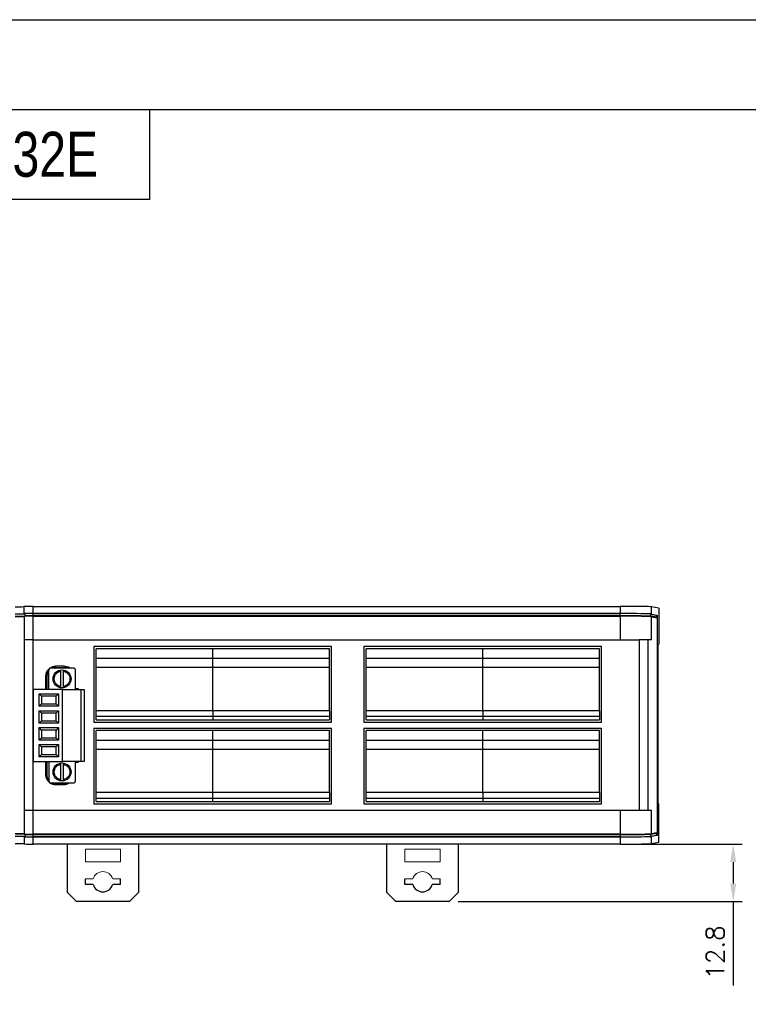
# Model space of a CAD drawing. Header units: millimetres. Extents: x 0 to 594, y 0 to 420.
# Tile 3 of 8: x 114 to 276, y 201 to 420. Entities that reach past the tile are written whole.
import ezdxf

# ---------------------------------------------------------------- set-up
doc = ezdxf.new("R2010")
doc.units = ezdxf.units.MM
doc.header["$PDSIZE"] = -1
doc.styles.add('H', font='txt')
doc.styles.get("Standard").update_dxf_attribs({"font": 'txt.shx', "bigfont": 'whgtxt.shx'})
doc.dimstyles.new('ISO-25', dxfattribs={"dimtxt": 2.5, "dimasz": 2.5, "dimexe": 1.25, "dimexo": 0.625, "dimtad": 1, "dimtxsty": 'Standard', "dimcen": 2.5, "dimadec": 0, "dimazin": 0, "dimtfac": 1, "dimtmove": 0, "dimatfit": 3, "dimfxl": 0, "dimarcsym": 0})

# ---------------------------------------------------------------- blocks, each defined once
blk = doc.blocks.new('*D927')
at = {"color": 8, "lineweight": -2}
for p, q in [((249.67, 236.67), (274.77, 236.67)), ((272.77, 232.67), (272.77, 227.9)), ((211.62, 223.9), (274.77, 223.9)), ((272.77, 223.9), (272.77, 205.24))]:
    blk.add_line(p, q, dxfattribs=at)
at = {"color": 8}
for points in [[(272.11, 232.67), (273.44, 232.67), (272.77, 236.67)], [(272.11, 227.9), (273.44, 227.9), (272.77, 223.9)]]:
    blk.add_solid(points, dxfattribs=at)
at = {"layer": 'Defpoints', "color": 0}
for p in [(247.67, 236.67), (209.62, 223.9), (272.77, 223.9)]:
    blk.add_point(p, dxfattribs=at)
at = {"color": 3, "insert": (268.77, 212.57), "char_height": 4, "attachment_point": 5, "rotation": 90}
blk.add_mtext('\\A1;12.8', dxfattribs=at)

msp = doc.modelspace()

# ---------------------------------------------------------------- linework, layer by layer
for p, q in [((143.0328, 400), (143.0328, 380)), ((143.0328, 380), (20, 380)), ((115.2244, 287.8998), (115.2244, 289.5045)), ((117.2244, 287.9347), (117.2244, 289.5395)), ((117.2244, 289.5395), (247.666, 289.5395)), ((247.666, 289.5395), (247.666, 287.9347)), ((254.6344, 287.8241), (254.6344, 289.4289)), ((256.2244, 289.138), (254.6344, 289.4289)), ((256.2244, 289.138), (256.2244, 281.1031)), ((115.2244, 287.8998), (115.2244, 287.8824)), ((115.2244, 287.2998), (115.2244, 282.1031)), ((115.4244, 287.3998), (115.4244, 287.8998)), ((115.4244, 287.3998), (115.4244, 287.3824)), ((247.666, 287.9347), (117.2244, 287.9347)), ((117.2244, 287.9312), (247.666, 287.9312)), ((117.2244, 287.4312), (117.2244, 287.9312)), ((247.666, 287.4312), (117.2244, 287.4312)), ((117.2244, 287.3347), (247.666, 287.3347)), ((117.2244, 282.1031), (117.2244, 287.3347)), ((247.666, 287.4312), (247.666, 287.9312)), ((247.666, 287.3347), (247.666, 282.1031)), ((254.4353, 287.8238), (255.6609, 287.5996)), ((254.4353, 287.3238), (254.4353, 287.8238)), ((255.6418, 287.1031), (254.4353, 287.3238)), ((254.6344, 287.8241), (255.8618, 287.5996)), ((254.6344, 282.1031), (254.6344, 287.2241)), ((254.6344, 287.2241), (255.8427, 287.0031)), ((255.2961, 287.1031), (255.6418, 287.1031)), ((255.6418, 287.1031), (255.6418, 287.0398)), ((255.6609, 287.5996), (255.8618, 287.5996)), ((255.6609, 287.5996), (255.6609, 287.0363)), ((255.8427, 287.0031), (255.8427, 239.2031)), ((255.8618, 287.5996), (255.8618, 238.6066)), ((115.2244, 282.1031), (115.2244, 244.1031)), ((117.2244, 282.1031), (115.2244, 282.1031)), ((117.2244, 244.1031), (117.2244, 282.1031)), ((117.2244, 282.1031), (251.8777, 282.1031)), ((183.5244, 280.6031), (130.7244, 280.6031)), ((130.7244, 280.6031), (130.7244, 263.8031)), ((183.5244, 263.8031), (183.5244, 280.6031)), ((243.5244, 280.6031), (190.7244, 280.6031)), ((190.7244, 280.6031), (190.7244, 263.8031)), ((243.5244, 263.8031), (243.5244, 280.6031)), ((251.8777, 282.1031), (251.8777, 244.1031)), ((253.8687, 282.1031), (251.8777, 282.1031)), ((253.8687, 244.1031), (253.8687, 282.1031)), ((254.6344, 282.1031), (253.8687, 282.1031)), ((256.0336, 281.1031), (256.2244, 281.1031)), ((256.0336, 281.1031), (256.0336, 245.7031)), ((157.1244, 280.1031), (131.2244, 280.1031)), ((131.2244, 277.9031), (131.2244, 280.1031)), ((157.1244, 277.9031), (157.1244, 280.1031)), ((183.0244, 280.1031), (157.1244, 280.1031)), ((183.0244, 277.9031), (183.0244, 280.1031)), ((217.1244, 280.1031), (191.2244, 280.1031)), ((191.2244, 277.9031), (191.2244, 280.1031)), ((217.1244, 277.9031), (217.1244, 280.1031)), ((243.0244, 280.1031), (217.1244, 280.1031)), ((243.0244, 277.9031), (243.0244, 280.1031)), ((124.0355, 276.2181), (122.2244, 276.2181)), ((122.2244, 275.8681), (122.2244, 275.9681)), ((122.2244, 275.9681), (124.0355, 275.9681)), ((124.0355, 275.9681), (124.0355, 275.8681)), ((157.1244, 277.9031), (131.2244, 277.9031)), ((131.2244, 275.9031), (131.2244, 277.9031)), ((157.1244, 275.9031), (131.2244, 275.9031)), ((131.2244, 266.3031), (131.2244, 275.9031)), ((157.1244, 275.9031), (157.1244, 277.9031)), ((183.0244, 277.9031), (157.1244, 277.9031)), ((157.1244, 266.3031), (157.1244, 275.9031)), ((183.0244, 275.9031), (157.1244, 275.9031)), ((183.0244, 275.9031), (183.0244, 277.9031)), ((183.0244, 266.3031), (183.0244, 275.9031)), ((217.1244, 277.9031), (191.2244, 277.9031)), ((191.2244, 275.9031), (191.2244, 277.9031)), ((217.1244, 275.9031), (191.2244, 275.9031)), ((191.2244, 266.3031), (191.2244, 275.9031)), ((217.1244, 275.9031), (217.1244, 277.9031)), ((243.0244, 277.9031), (217.1244, 277.9031)), ((217.1244, 266.3031), (217.1244, 275.9031)), ((243.0244, 275.9031), (217.1244, 275.9031)), ((243.0244, 275.9031), (243.0244, 277.9031)), ((243.0244, 266.3031), (243.0244, 275.9031)), ((119.9744, 273.9681), (119.9744, 271.0731)), ((120.2244, 273.9681), (120.2244, 271.0731)), ((120.2244, 273.9681), (120.3244, 273.9681)), ((120.3244, 271.0731), (120.3244, 273.9681)), ((120.7244, 271.0731), (120.7244, 275.5081)), ((126.2244, 275.8081), (121.0244, 275.8081)), ((121.9098, 275.8081), (122.2244, 275.8681)), ((122.2244, 275.8681), (124.0355, 275.8681)), ((123.3244, 275.1078), (123.3244, 271.7084)), ((123.9244, 271.7084), (123.9244, 275.1078)), ((124.0355, 275.8681), (124.3368, 275.8081)), ((126.5244, 275.5081), (126.5244, 271.0731)), ((117.3244, 255.0431), (117.3244, 271.0731)), ((123.7244, 271.0731), (117.3244, 271.0731)), ((118.5244, 267.3156), (118.5244, 270.0731)), ((119.0534, 269.5441), (118.5244, 270.0731)), ((118.5244, 270.0731), (122.8244, 270.0731)), ((119.0534, 269.5441), (119.0534, 267.8446)), ((122.2954, 269.5441), (119.0534, 269.5441)), ((122.8244, 270.0731), (122.2954, 269.5441)), ((122.2954, 267.8446), (122.2954, 269.5441)), ((122.8244, 270.0731), (122.8244, 267.3156)), ((123.7244, 255.0431), (123.7244, 271.0731)), ((123.7244, 271.0731), (127.8244, 271.0731)), ((127.2744, 271.2081), (126.5244, 271.2081)), ((127.2744, 271.0731), (127.2744, 271.2081)), ((127.8244, 271.0731), (127.8244, 255.0431)), ((127.8244, 271.0731), (128.5244, 271.0731)), ((128.5244, 271.0731), (128.5244, 255.0431)), ((119.0534, 267.8446), (118.5244, 267.3156)), ((122.8244, 267.3156), (118.5244, 267.3156)), ((119.0534, 267.8446), (122.2954, 267.8446)), ((122.2954, 267.8446), (122.8244, 267.3156)), ((118.5244, 263.5581), (118.5244, 266.3156)), ((119.0534, 265.7866), (118.5244, 266.3156)), ((118.5244, 266.3156), (122.8244, 266.3156)), ((119.0534, 265.7866), (119.0534, 264.0871)), ((122.2954, 265.7866), (119.0534, 265.7866)), ((122.8244, 266.3156), (122.2954, 265.7866)), ((122.2954, 264.0871), (122.2954, 265.7866)), ((122.8244, 266.3156), (122.8244, 263.5581)), ((157.1244, 266.3031), (131.2244, 266.3031)), ((131.2244, 265.1031), (131.2244, 266.3031)), ((131.2244, 265.1031), (157.1244, 265.1031)), ((131.2244, 264.3031), (131.2244, 265.1031)), ((157.1244, 266.3031), (157.1244, 265.1031)), ((183.0244, 266.3031), (157.1244, 266.3031)), ((157.1244, 265.1031), (157.1244, 264.3031)), ((157.1244, 265.1031), (183.0244, 265.1031)), ((183.0244, 266.3031), (183.0244, 265.1031)), ((183.0244, 265.1031), (183.0244, 264.3031)), ((217.1244, 266.3031), (191.2244, 266.3031)), ((191.2244, 265.1031), (191.2244, 266.3031)), ((191.2244, 264.3031), (191.2244, 265.1031)), ((191.2244, 265.1031), (217.1244, 265.1031)), ((217.1244, 266.3031), (217.1244, 265.1031)), ((243.0244, 266.3031), (217.1244, 266.3031)), ((217.1244, 265.1031), (217.1244, 264.3031)), ((217.1244, 265.1031), (243.0244, 265.1031)), ((243.0244, 266.3031), (243.0244, 265.1031)), ((243.0244, 265.1031), (243.0244, 264.3031)), ((119.0534, 264.0871), (118.5244, 263.5581)), ((122.8244, 263.5581), (118.5244, 263.5581)), ((119.0534, 264.0871), (122.2954, 264.0871)), ((122.2954, 264.0871), (122.8244, 263.5581)), ((130.7244, 263.8031), (174.0244, 263.8031)), ((131.2244, 264.3031), (157.1244, 264.3031)), ((157.1244, 264.3031), (183.0244, 264.3031)), ((174.0244, 263.8031), (183.5244, 263.8031)), ((190.7244, 263.8031), (243.5244, 263.8031)), ((191.2244, 264.3031), (217.1244, 264.3031)), ((217.1244, 264.3031), (243.0244, 264.3031)), ((118.5244, 259.8006), (118.5244, 262.5581)), ((119.0534, 262.0291), (118.5244, 262.5581)), ((118.5244, 262.5581), (122.8244, 262.5581)), ((119.0534, 262.0291), (119.0534, 260.3296)), ((122.2954, 262.0291), (119.0534, 262.0291)), ((122.8244, 262.5581), (122.2954, 262.0291)), ((122.2954, 260.3296), (122.2954, 262.0291)), ((122.8244, 262.5581), (122.8244, 259.8006)), ((130.7244, 262.4031), (130.7244, 245.6031)), ((174.0244, 262.4031), (130.7244, 262.4031)), ((131.2244, 259.7031), (131.2244, 261.9031)), ((157.1244, 261.9031), (131.2244, 261.9031)), ((183.0244, 261.9031), (157.1244, 261.9031)), ((157.1244, 259.7031), (157.1244, 261.9031)), ((183.5244, 262.4031), (174.0244, 262.4031)), ((183.0244, 259.7031), (183.0244, 261.9031)), ((183.5244, 245.6031), (183.5244, 262.4031)), ((243.5244, 262.4031), (190.7244, 262.4031)), ((190.7244, 262.4031), (190.7244, 245.6031)), ((191.2244, 259.7031), (191.2244, 261.9031)), ((217.1244, 261.9031), (191.2244, 261.9031)), ((217.1244, 259.7031), (217.1244, 261.9031)), ((243.0244, 261.9031), (217.1244, 261.9031)), ((243.0244, 259.7031), (243.0244, 261.9031)), ((243.5244, 245.6031), (243.5244, 262.4031)), ((119.0534, 260.3296), (118.5244, 259.8006)), ((122.8244, 259.8006), (118.5244, 259.8006)), ((118.5244, 256.0431), (118.5244, 258.8006)), ((119.0534, 258.2716), (118.5244, 258.8006)), ((118.5244, 258.8006), (122.8244, 258.8006)), ((119.0534, 260.3296), (122.2954, 260.3296)), ((122.2954, 260.3296), (122.8244, 259.8006)), ((122.8244, 258.8006), (122.2954, 258.2716)), ((122.8244, 258.8006), (122.8244, 256.0431)), ((157.1244, 259.7031), (131.2244, 259.7031)), ((131.2244, 257.7031), (131.2244, 259.7031)), ((183.0244, 259.7031), (157.1244, 259.7031)), ((157.1244, 257.7031), (157.1244, 259.7031)), ((183.0244, 257.7031), (183.0244, 259.7031)), ((217.1244, 259.7031), (191.2244, 259.7031)), ((191.2244, 257.7031), (191.2244, 259.7031)), ((217.1244, 257.7031), (217.1244, 259.7031)), ((243.0244, 259.7031), (217.1244, 259.7031)), ((243.0244, 257.7031), (243.0244, 259.7031)), ((119.0534, 256.5721), (118.5244, 256.0431)), ((119.0534, 258.2716), (119.0534, 256.5721)), ((122.2954, 258.2716), (119.0534, 258.2716)), ((119.0534, 256.5721), (122.2954, 256.5721)), ((122.2954, 256.5721), (122.2954, 258.2716)), ((122.2954, 256.5721), (122.8244, 256.0431)), ((157.1244, 257.7031), (131.2244, 257.7031)), ((131.2244, 248.1031), (131.2244, 257.7031)), ((183.0244, 257.7031), (157.1244, 257.7031)), ((157.1244, 248.1031), (157.1244, 257.7031)), ((183.0244, 248.1031), (183.0244, 257.7031)), ((217.1244, 257.7031), (191.2244, 257.7031)), ((191.2244, 248.1031), (191.2244, 257.7031)), ((217.1244, 248.1031), (217.1244, 257.7031)), ((243.0244, 257.7031), (217.1244, 257.7031)), ((243.0244, 248.1031), (243.0244, 257.7031)), ((117.3244, 255.0431), (123.7244, 255.0431)), ((122.8244, 256.0431), (118.5244, 256.0431)), ((119.9744, 255.0431), (119.9744, 252.1481)), ((120.2244, 255.0431), (120.2244, 252.1481)), ((120.3244, 251.5236), (120.3244, 255.0431)), ((120.7244, 255.0431), (120.7244, 250.6081)), ((123.3244, 254.4078), (123.3244, 251.0084)), ((127.8244, 255.0431), (123.7244, 255.0431)), ((123.9244, 251.0084), (123.9244, 254.4078)), ((126.5244, 255.0431), (126.5244, 250.6081)), ((126.5244, 254.8991), (127.2744, 254.8976)), ((127.2744, 254.8976), (127.2744, 255.0431)), ((128.5244, 255.0431), (127.8244, 255.0431)), ((121.0244, 250.3081), (126.2244, 250.3081)), ((121.5999, 250.2481), (121.4405, 250.3081)), ((124.0244, 250.2481), (121.5999, 250.2481)), ((121.5999, 250.2481), (121.8834, 250.1774)), ((121.8834, 250.1774), (122.2244, 250.1481)), ((122.2244, 250.1481), (124.0244, 250.1481)), ((122.2244, 249.8981), (124.0244, 249.8981)), ((124.3343, 250.3081), (124.0244, 250.2481)), ((124.0244, 250.1481), (124.0244, 250.2481)), ((157.1244, 248.1031), (131.2244, 248.1031)), ((131.2244, 246.9031), (131.2244, 248.1031)), ((183.0244, 248.1031), (157.1244, 248.1031)), ((157.1244, 246.9031), (157.1244, 248.1031)), ((183.0244, 248.1031), (183.0244, 246.9031)), ((217.1244, 248.1031), (191.2244, 248.1031)), ((191.2244, 246.9031), (191.2244, 248.1031)), ((217.1244, 248.1031), (217.1244, 246.9031)), ((243.0244, 248.1031), (217.1244, 248.1031)), ((243.0244, 248.1031), (243.0244, 246.9031)), ((130.7244, 245.6031), (183.5244, 245.6031)), ((131.2244, 246.1031), (131.2244, 246.9031)), ((131.2244, 246.9031), (157.1244, 246.9031)), ((131.2244, 246.1031), (157.1244, 246.1031)), ((157.1244, 246.9031), (183.0244, 246.9031)), ((157.1244, 246.1031), (157.1244, 246.9031)), ((157.1244, 246.1031), (183.0244, 246.1031)), ((183.0244, 246.9031), (183.0244, 246.1031)), ((190.7244, 245.6031), (243.5244, 245.6031)), ((191.2244, 246.1031), (191.2244, 246.9031)), ((191.2244, 246.9031), (217.1244, 246.9031)), ((191.2244, 246.1031), (217.1244, 246.1031)), ((217.1244, 246.9031), (217.1244, 246.1031)), ((217.1244, 246.9031), (243.0244, 246.9031)), ((217.1244, 246.1031), (243.0244, 246.1031)), ((243.0244, 246.9031), (243.0244, 246.1031)), ((256.2244, 245.6332), (256.0336, 245.7031)), ((256.2244, 237.0682), (256.2244, 245.6332)), ((117.2244, 244.1031), (115.2244, 244.1031)), ((115.2244, 244.1031), (115.2244, 238.9064)), ((251.8777, 244.1031), (117.2244, 244.1031)), ((117.2244, 238.8714), (117.2244, 244.1031)), ((247.666, 244.1031), (247.666, 238.8714)), ((253.8687, 244.1031), (251.8777, 244.1031)), ((254.6344, 244.1031), (253.8687, 244.1031)), ((254.6344, 238.982), (254.6344, 244.1031)), ((115.4244, 238.8238), (115.4244, 238.8063)), ((115.4244, 238.8063), (115.4244, 238.3063)), ((247.666, 238.8714), (117.2244, 238.8714)), ((117.2244, 238.7749), (247.666, 238.7749)), ((117.2244, 238.2749), (117.2244, 238.7749)), ((247.666, 238.7749), (247.666, 238.2749)), ((254.4353, 238.8823), (255.6418, 239.1031)), ((254.4353, 238.3823), (254.4353, 238.8823)), ((255.8427, 239.2031), (254.6344, 238.982)), ((255.6418, 239.1031), (255.2961, 239.1031)), ((255.6418, 239.1663), (255.6418, 239.1031)), ((255.6609, 239.1698), (255.6609, 238.6066)), ((115.2244, 238.3238), (115.2244, 238.3063)), ((115.2244, 238.3063), (115.2244, 236.7016)), ((247.666, 238.2749), (117.2244, 238.2749)), ((117.2244, 238.2714), (247.666, 238.2714)), ((117.2244, 236.6667), (117.2244, 238.2714)), ((247.666, 236.6667), (117.2244, 236.6667)), ((124.8244, 225.9031), (124.8244, 236.6667)), ((140.6244, 236.6667), (140.6244, 225.9031)), ((195.8244, 225.9031), (195.8244, 236.6667)), ((211.6244, 236.6667), (211.6244, 225.9031)), ((247.666, 238.2714), (247.666, 236.6667)), ((255.6609, 238.6066), (254.4353, 238.3823)), ((255.8618, 238.6066), (254.6344, 238.382)), ((254.6344, 236.7773), (254.6344, 238.382)), ((254.6344, 236.7773), (256.2244, 237.0682)), ((255.8618, 238.6066), (255.6609, 238.6066)), ((128.8244, 227.7031), (128.8244, 228.9031)), ((136.6244, 227.7031), (136.6244, 228.9031)), ((199.8244, 227.7031), (199.8244, 228.9031)), ((207.6244, 227.7031), (207.6244, 228.9031)), ((126.8244, 223.9031), (124.8244, 225.9031)), ((130.5559, 227.7031), (128.8244, 227.7031)), ((136.6244, 227.7031), (134.8929, 227.7031)), ((140.6244, 225.9031), (138.6244, 223.9031)), ((197.8244, 223.9031), (195.8244, 225.9031)), ((201.5559, 227.7031), (199.8244, 227.7031)), ((207.6244, 227.7031), (205.8929, 227.7031)), ((211.6244, 225.9031), (209.6244, 223.9031)), ((138.6244, 223.9031), (126.8244, 223.9031)), ((209.6244, 223.9031), (197.8244, 223.9031))]:
    msp.add_line(p, q)
at = {"color": 7, "linetype": 'Continuous', "lineweight": 15}
for p, q in [((136.6244, 235.5031), (128.8244, 235.5031)), ((128.8244, 235.5031), (128.8244, 232.7031)), ((136.6244, 232.7031), (136.6244, 235.5031)), ((207.6244, 235.5031), (199.8244, 235.5031)), ((199.8244, 235.5031), (199.8244, 232.7031)), ((207.6244, 232.7031), (207.6244, 235.5031)), ((128.8244, 232.7031), (136.6244, 232.7031)), ((199.8244, 232.7031), (207.6244, 232.7031)), ((130.5559, 228.9031), (128.8244, 228.9031)), ((136.6244, 228.9031), (134.8929, 228.9031)), ((201.5559, 228.9031), (199.8244, 228.9031)), ((207.6244, 228.9031), (205.8929, 228.9031))]:
    msp.add_line(p, q, dxfattribs=at)
at = {"color": 6}
msp.add_lwpolyline([(0, 420), (594, 420), (594, 0), (0, 0)], close=True, dxfattribs=at)
at = {"color": 4}
msp.add_lwpolyline([(20, 400), (574, 400), (574, 20), (20, 20)], close=True, dxfattribs=at)
at = {"flags": 128}
for points in [[(120.2244, 252.1481), (120.2628, 251.7579), (120.3244, 251.5236)], [(121.6914, 250.2204), (121.8342, 250.1865), (122.2244, 250.1481)]]:
    msp.add_lwpolyline(points, dxfattribs=at)
for centre in [(123.6244, 273.4081), (123.6244, 252.7081)]:
    msp.add_circle(centre, 2)
for centre, radius, start, end in [((122.2244, 273.9681), 2.25, 90, 126.905878), ((122.2244, 273.9681), 2, 90, 113.073918), ((124.0355, 273.9681), 2.25, 54.862956, 90), ((124.0355, 273.9681), 2, 66.926082, 90), ((122.2244, 273.9681), 2.25, 128.947047, 180), ((122.2244, 273.9681), 2, 138.590378, 180), ((121.0244, 275.5081), 0.3, 90, 180), ((126.2244, 275.5081), 0.3, 0, 90), ((122.2244, 252.1481), 2.25, 180, 231.052953), ((122.2244, 252.1481), 2, 198.194872, 221.409622), ((121.0244, 250.6081), 0.3, 180, 270), ((122.2244, 252.1481), 2.25, 233.094122, 270), ((124.0244, 252.1481), 2, 270, 293.073918), ((124.0244, 252.1481), 2.25, 270, 305.137044), ((126.2244, 250.6081), 0.3, 270, 0), ((132.7244, 228.3031), 2.25, 195.46601, 344.53399), ((203.7244, 228.3031), 2.25, 195.46601, 344.53399)]:
    msp.add_arc(centre, radius, start, end)
at = {"color": 7, "linetype": 'Continuous', "lineweight": 15}
for centre in [(132.7244, 228.3031), (203.7244, 228.3031)]:
    msp.add_arc(centre, 2.25, 15.46601, 164.53399, dxfattribs=at)
for centre, major_axis, start_param, end_param in [((113.2244, 289.4871), (2, 0), 4.71238898, 6.28318531), ((117.2244, 289.5045), (2, 0), 1.57079633, 3.14159265), ((247.666, 289.4173), (7, 0), 0.09512269, 1.57079633), ((113.2244, 287.8824), (2.2, 0), 4.71238898, 6.28318531), ((113.2244, 287.8824), (2, 0), 4.71238898, 6.28318531), ((113.2244, 287.3824), (2.2, 0), 4.71238898, 6.28318531), ((113.2244, 287.2823), (2, 0), 4.71238898, 6.28318531), ((117.2244, 287.8998), (2, 0), 1.57079633, 3.14159265), ((117.2244, 287.2998), (2, 0), 1.57079633, 3.14159265), ((117.2244, 287.8998), (1.8, 0), 1.57079633, 3.14159265), ((117.2244, 287.3998), (1.8, 0), 1.57079633, 3.14159265), ((247.666, 287.8125), (7, 0), 0.09512269, 1.57079633), ((247.666, 287.8125), (6.8, 0), 0.09512269, 1.57079633), ((247.666, 287.3125), (6.8, 0), 0.09512269, 1.57079633), ((247.666, 287.2125), (7, 0), 0.09512269, 1.57079633), ((113.2244, 238.9238), (2, 0), 0, 1.57079633), ((113.2244, 238.8238), (2.2, 0), 0, 1.57079633), ((117.2244, 238.9064), (2, 0), 3.14159265, 4.71238898), ((117.2244, 238.8063), (1.8, 0), 3.14159265, 4.71238898), ((247.666, 238.9936), (7, 0), 4.71238898, 6.18806262), ((247.666, 238.8936), (6.8, 0), 4.71238898, 6.18806262), ((113.2244, 238.3238), (2.2, 0), 0, 1.57079633), ((113.2244, 238.3238), (2, 0), 0, 1.57079633), ((113.2244, 236.7191), (2, 0), 0, 1.57079633), ((117.2244, 238.3063), (2, 0), 3.14159265, 4.71238898), ((117.2244, 236.7016), (2, 0), 3.14159265, 4.71238898), ((117.2244, 238.3063), (1.8, 0), 3.14159265, 4.71238898), ((247.666, 238.3936), (6.8, 0), 4.71238898, 6.18806262), ((247.666, 238.3936), (7, 0), 4.71238898, 6.18806262), ((247.666, 236.7889), (7, 0), 4.71238898, 6.18806262)]:
    msp.add_ellipse(centre, major_axis=major_axis, ratio=0.01745506, start_param=start_param, end_param=end_param)
for points, knots in [([(120.3244, 273.9681), (120.3516, 274.2055), (120.3937, 274.5721), (120.5799, 274.9504), (120.6941, 275.0842), (120.7244, 275.1197)], [0, 0, 0, 0, 0.57455862, 0.88695713, 1, 1, 1, 1]), ([(123.3244, 271.7084), (123.1362, 271.7611), (122.7478, 271.8699), (122.2737, 272.2771), (121.9667, 272.8116), (121.8653, 273.4081), (121.9667, 274.0045), (122.2737, 274.5391), (122.7478, 274.9462), (123.1362, 275.0551), (123.3244, 275.1078)], [0, 0, 0, 0, 0.12111476, 0.25000009, 0.37888537, 0.5, 0.62111463, 0.74999991, 0.87888524, 1, 1, 1, 1]), ([(123.3244, 275.1078), (123.3244, 275.1543), (123.3244, 275.2404), (123.3244, 275.3122), (123.3244, 275.3452)], [0, 0, 0, 0, 0.541151, 1, 1, 1, 1]), ([(123.9244, 275.3512), (123.9244, 275.3332), (123.9244, 275.2801), (123.9244, 275.1917), (123.9244, 275.1272), (123.9244, 275.1078)], [0, 0, 0, 0, 0.26462336, 0.77809133, 1, 1, 1, 1]), ([(123.9244, 275.1078), (124.1125, 275.0551), (124.5009, 274.9462), (124.9751, 274.5391), (125.2821, 274.0045), (125.3835, 273.4081), (125.2821, 272.8116), (124.9751, 272.2771), (124.5009, 271.87), (124.1125, 271.7611), (123.9244, 271.7084)], [0, 0, 0, 0, 0.121114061, 0.250000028, 0.378885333, 0.5, 0.621114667, 0.749999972, 0.878885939, 1, 1, 1, 1]), ([(123.3244, 271.4579), (123.3244, 271.4781), (123.3244, 271.5333), (123.3244, 271.6244), (123.3244, 271.6889), (123.3244, 271.7084)], [0, 0, 0, 0, 0.28854104, 0.78530485, 1, 1, 1, 1]), ([(123.9244, 271.7084), (123.9244, 271.6618), (123.9244, 271.575), (123.9244, 271.5025), (123.9244, 271.4688)], [0, 0, 0, 0, 0.53597424, 1, 1, 1, 1]), ([(123.3244, 251.0084), (123.1362, 251.0611), (122.7478, 251.17), (122.2737, 251.5771), (121.9667, 252.1116), (121.8653, 252.7081), (121.9667, 253.3045), (122.2737, 253.8391), (122.7478, 254.2462), (123.1362, 254.3551), (123.3244, 254.4078)], [0, 0, 0, 0, 0.12111474, 0.24999992, 0.37888534, 0.49999995, 0.62111437, 0.74999995, 0.87888526, 1, 1, 1, 1]), ([(123.3244, 254.4078), (123.3244, 254.4543), (123.3244, 254.5429), (123.3244, 254.617), (123.3244, 254.6522)], [0, 0, 0, 0, 0.524593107, 1, 1, 1, 1]), ([(123.9244, 254.6512), (123.9244, 254.6332), (123.9244, 254.5801), (123.9244, 254.4917), (123.9244, 254.4272), (123.9244, 254.4078)], [0, 0, 0, 0, 0.26462929, 0.77809109, 1, 1, 1, 1]), ([(123.9244, 254.4078), (124.1125, 254.3551), (124.5009, 254.2462), (124.9751, 253.8391), (125.2821, 253.3045), (125.3835, 252.7081), (125.2821, 252.1116), (124.9751, 251.5771), (124.5009, 251.17), (124.1125, 251.0611), (123.9244, 251.0084)], [0, 0, 0, 0, 0.12111404, 0.24999998, 0.3788856, 0.50000005, 0.62111469, 0.75000014, 0.87888596, 1, 1, 1, 1]), ([(120.2244, 252.1481), (120.2244, 252.1452), (120.2245, 252.0013), (120.2456, 251.7905), (120.3054, 251.5878), (120.3244, 251.5236)], [0, 0, 0, 0, 0.01391068, 0.68769043, 1, 1, 1, 1]), ([(123.3244, 250.7505), (123.3244, 250.7731), (123.3244, 250.8305), (123.3244, 250.9244), (123.3244, 250.9889), (123.3244, 251.0084)], [0, 0, 0, 0, 0.31185906, 0.79234337, 1, 1, 1, 1]), ([(123.9244, 251.0084), (123.9244, 250.9618), (123.9244, 250.875), (123.9244, 250.8025), (123.9244, 250.7688)], [0, 0, 0, 0, 0.53596917, 1, 1, 1, 1])]:
    msp.add_open_spline(points, degree=3, knots=knots)

# ---------------------------------------------------------------- texts
at = {"insert": (30, 390), "char_height": 10, "attachment_point": 4, "style": 'H'}
msp.add_mtext_dynamic_manual_height_columns('{\\W0.8;Ezi-IO EtherCAT 32E}', width=125.985451, gutter_width=12.5, heights=[0], dxfattribs=at)

# ---------------------------------------------------------------- dimensions: what is measured, and where the dimension line sits
dim = msp.add_linear_dim(base=(272.774, 223.9031), p1=(247.666, 236.6667), p2=(209.6244, 223.9031), angle=90, dimstyle='ISO-25', override={"dimscale": 2, "dimtxt": 2, "dimasz": 2, "dimexe": 1, "dimexo": 1, "dimgap": 1, "dimdec": 1, "dimzin": 9, "dimdsep": 46, "dimcen": 0, "dimclrd": 8, "dimclre": 8, "dimclrt": 3, "dimadec": 3, "dimazin": 2, "dimtdec": 3, "dimfxl": 0.6, "dimtolj": 1, "dimtzin": 1, "dimarcsym": 1})
dim.commit()
dim.dimension.update_dxf_attribs({"geometry": '*D927', "text_midpoint": (268.774, 212.5697)})

doc.saveas('drawing.dxf')
